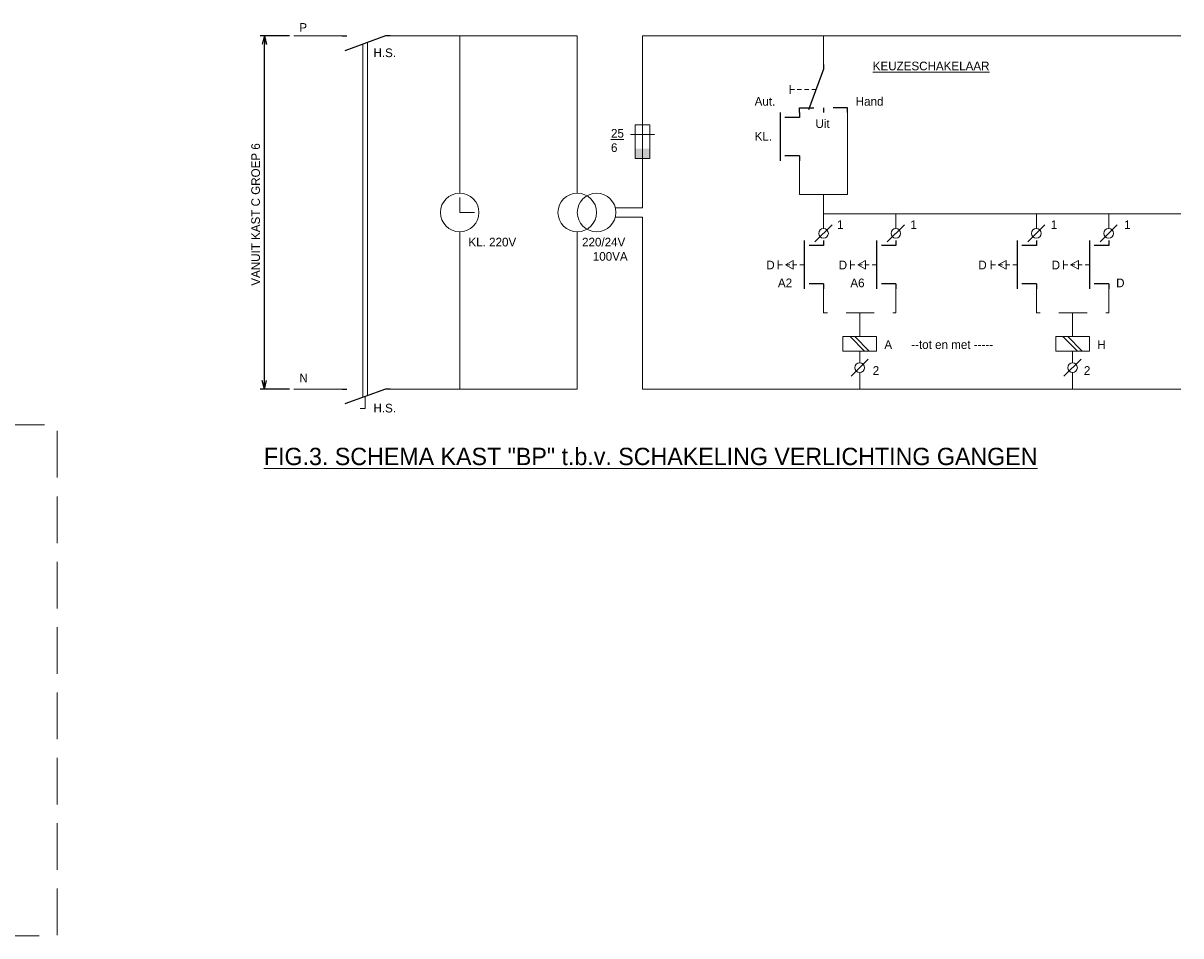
# Model space of a CAD drawing. Header units: metres. Extents: x 11.2 to 87.8, y -39.8 to 17.8.
# Tile 5 of 6: x 59.8 to 83.8, y -35.5 to -16.5. Entities that reach past the tile are written whole.
import ezdxf
from ezdxf.enums import TextEntityAlignment as Align

# ---------------------------------------------------------------- set-up
doc = ezdxf.new("R2010")
doc.units = ezdxf.units.M
doc.header["$MEASUREMENT"] = 0
doc.linetypes.add('DGN Style 2', pattern=[0.96864, 0.581184, -0.387456])
doc.linetypes.add('DGN Style 3', pattern=[1.356096, 0.96864, -0.387456])
doc.layers.get('0').update_dxf_attribs({"color": 1})
for name, color, linetype, lineweight in [('BINNENMUUR', 1, 'Continuous', 0), ('Level 27', 1, 'Continuous', 0), ('Level 53', 1, 'Continuous', 0), ('SYMBOLEN', 1, 'Continuous', 0)]:
    doc.layers.add(name, color=color, linetype=linetype, lineweight=lineweight)
doc.styles.add('Style-WORKING', font='WORKING.shx')
doc.dimstyles.get("Standard").update_dxf_attribs({"dimtxt": 0.18, "dimasz": 0.18, "dimexe": 0.18, "dimexo": 0.0625, "dimgap": 0.09, "dimtad": 0, "dimtih": 1, "dimtoh": 1, "dimdec": 4, "dimzin": 0, "dimdsep": 46, "dimtxsty": 'Standard', "dimcen": 0.09, "dimadec": 0, "dimazin": 0, "dimtfac": 1, "dimtdec": 4, "dimtofl": 0, "dimtmove": 0, "dimatfit": 3, "dimfxl": 1, "dimtolj": 1, "dimtzin": 0, "dimarcsym": 0})

# ---------------------------------------------------------------- blocks, each defined once
blk = doc.blocks.new('*U20')
at = {"layer": 'SYMBOLEN', "color": 1, "linetype": 'Continuous', "lineweight": 0}
for centre in [(0.001, 0.2), (0.001, -0.2)]:
    blk.add_circle(centre, 0.4, dxfattribs=at)
blk = doc.blocks.new('EY5')
at = {"layer": 'Level 27', "color": 3, "linetype": 'Continuous', "lineweight": 0}
for p, q in [((0, 0.155), (0, 0)), ((0, 0), (0.155, 0))]:
    blk.add_line(p, q, dxfattribs=at)
blk.add_circle((0, 0), 0.2, dxfattribs=at)
blk = doc.blocks.new('*U21')
at = {"layer": 'SYMBOLEN', "color": 1, "linetype": 'Continuous', "lineweight": 0}
for p, q in [((0, 0.45), (0, -0.45)), ((-0.25, 0.15), (0.25, 0.15))]:
    blk.add_line(p, q, dxfattribs=at)
at = {"layer": 'SYMBOLEN', "color": 1, "linetype": 'Continuous', "lineweight": 0, "flags": 128}
blk.add_lwpolyline([(-0.15, -0.35), (0.15, -0.35), (0.15, 0.35), (-0.15, 0.35), (-0.15, -0.35)], close=True, dxfattribs=at)
at = {"layer": 'SYMBOLEN', "color": 1, "linetype": 'Continuous', "lineweight": 0}
blk.add_solid([(-0.15, -0.35), (0.15, -0.35), (-0.15, -0.15), (0.15, -0.15)], dxfattribs=at)
blk = doc.blocks.new('EAA3')
at = {"layer": 'Level 53', "color": 3, "linetype": 'Continuous', "lineweight": 25}
for p, q in [((-0.4, 1), (-0.4, 0)), ((0, 1), (0, 0.9)), ((0, 0.9), (-0.3, 0.9)), ((0, 0.1), (-0.3, 0.1)), ((0, 0.1), (0, 0))]:
    blk.add_line(p, q, dxfattribs=at)
at = {"layer": 'Level 53', "color": 1, "linetype": 'Continuous', "lineweight": 0, "style": 'Style-WORKING'}
for tag, p in [('EAA3_715', (-0.04, 1.1)), ('EAA3_716', (-0.04, -0.3))]:
    blk.add_attdef(tag, text='', height=0.18, dxfattribs=at).set_placement(p, align=Align.RIGHT)
at = {"layer": 'Level 53', "color": 2, "linetype": 'Continuous', "lineweight": 18, "style": 'Style-WORKING'}
for tag, p in [('EAA3_713', (0.1, 0.6)), ('EAA3_714', (0.1, 0.1))]:
    blk.add_attdef(tag, p, '', height=0.25, dxfattribs=at)
blk = doc.blocks.new('EAA2')
at = {"layer": 'Level 53', "color": 3, "linetype": 'Continuous', "lineweight": 25}
for p, q in [((-0.5, 1), (-0.5, 0.9)), ((0, 0.9), (0, 1)), ((-0.5, 0.9), (-0.2, 0.9)), ((0, 0.1), (-0.308, 0.945)), ((0, 0), (0, 0.1))]:
    blk.add_line(p, q, dxfattribs=at)
at = {"layer": 'Level 53', "color": 1, "linetype": 'Continuous', "lineweight": 0, "style": 'Style-WORKING'}
for tag, p in [('EAA2_1777', (-0.54, 1.1)), ('EAA2_1776', (-0.04, -0.2))]:
    blk.add_attdef(tag, text='', height=0.18, dxfattribs=at).set_placement(p, align=Align.RIGHT)
blk.add_attdef('EAA2_1775', (0.1, 1.1), '', height=0.18, dxfattribs=at)
at = {"layer": 'Level 53', "color": 2, "linetype": 'Continuous', "lineweight": 18, "style": 'Style-WORKING'}
for tag, p in [('EAA2_1773', (0.1, 0.6)), ('EAA2_1774', (0.1, 0.1))]:
    blk.add_attdef(tag, p, '', height=0.25, dxfattribs=at)
blk = doc.blocks.new('EAB0')
at = {"layer": 'Level 53', "color": 2, "linetype": 'Continuous', "lineweight": 0}
for p, q in [((-0.54, 0.09), (-0.54, -0.09)), ((-0.45, 0), (-0.54, 0)), ((-0.3, 0), (-0.39, 0)), ((-0.15, 0), (-0.24, 0)), ((0, 0), (-0.09, 0))]:
    blk.add_line(p, q, dxfattribs=at)
blk = doc.blocks.new('EAD3')
at = {"layer": 'Level 53', "color": 3, "linetype": 'Continuous', "lineweight": 0}
blk.add_line((0.178, 0.178), (-0.178, -0.178), dxfattribs=at)
blk.add_circle((0, 0), 0.1, dxfattribs=at)
at = {"layer": 'Level 53', "color": 2, "linetype": 'Continuous', "lineweight": 0, "style": 'Style-WORKING'}
for tag, p in [('EAD3_1108', (-0.49, 0.06)), ('EAD3_1107', (0.258, 0.06))]:
    blk.add_attdef(tag, p, '', height=0.18, dxfattribs=at)
blk = doc.blocks.new('EAB1')
at = {"layer": 'Level 53', "color": 2, "linetype": 'Continuous', "lineweight": 0}
for p, q in [((-0.54, 0.09), (-0.54, -0.09)), ((-0.45, 0), (-0.54, 0)), ((-0.39, 0), (-0.23, 0.088)), ((-0.23, -0.092), (-0.39, 0)), ((-0.3, 0), (-0.39, 0)), ((-0.15, 0), (-0.24, 0)), ((-0.23, 0.088), (-0.23, -0.092)), ((0, 0), (-0.09, 0))]:
    blk.add_line(p, q, dxfattribs=at)
blk = doc.blocks.new('*U12')
at = {"layer": 'SYMBOLEN', "color": 1, "linetype": 'Continuous', "lineweight": 0}
for p, q in [((-0.15, -0.1), (0.15, 0.2)), ((-0.15, -0.2), (0.15, 0.1))]:
    blk.add_line(p, q, dxfattribs=at)
at = {"layer": 'SYMBOLEN', "color": 1, "linetype": 'Continuous', "lineweight": 0, "flags": 128}
blk.add_lwpolyline([(-0.15, -0.35), (0.15, -0.35), (0.15, 0.35), (-0.15, 0.35), (-0.15, -0.35)], close=True, dxfattribs=at)
blk = doc.blocks.new('EAA0_1')
at = {"layer": 'Level 53', "color": 3, "linetype": 'Continuous', "lineweight": 25}
for p, q in [((0, 1), (0, 0.9)), ((0, 0.1), (-0.308, 0.945)), ((0, 0), (0, 0.1))]:
    blk.add_line(p, q, dxfattribs=at)
at = {"layer": 'Level 53', "color": 1, "linetype": 'Continuous', "lineweight": 0, "style": 'Style-WORKING'}
for tag, p in [('EAA0_1_1929', (-0.04, 1.1)), ('EAA0_1_1930', (-0.04, -0.2))]:
    blk.add_attdef(tag, text='', height=0.18, dxfattribs=at).set_placement(p, align=Align.RIGHT)
at = {"layer": 'Level 53', "color": 2, "linetype": 'Continuous', "lineweight": 18, "style": 'Style-WORKING'}
for tag, p in [('EAA0_1_1927', (0.1, 0.6)), ('EAA0_1_1928', (0.1, 0.1))]:
    blk.add_attdef(tag, p, '', height=0.25, dxfattribs=at)
blk = doc.blocks.new('TerminatorOpen_0.5')
at = {"color": 0, "linetype": 'ByBlock', "lineweight": -2}
for q in [(-1, 0.25), (-1, 0), (-1, -0.25)]:
    blk.add_line((0, 0), q, dxfattribs=at)
blk = doc.blocks.new('*D33')
at = {"layer": 'BINNENMUUR', "color": 0, "linetype": 'Continuous', "lineweight": -2, "transparency": 16777216}
for p, q in [((65.324, -16.803), (64.712, -16.803)), ((64.802, -23.953), (64.802, -16.983)), ((65.324, -24.133), (64.712, -24.133))]:
    blk.add_line(p, q, dxfattribs=at)
at = {"layer": 'Defpoints', "color": 0, "linetype": 'Continuous', "lineweight": 0, "transparency": 16777216}
for p in [(64.802, -16.803), (65.414, -16.803), (65.414, -24.133)]:
    blk.add_point(p, dxfattribs=at)
at = {"layer": 'BINNENMUUR', "color": 0, "linetype": 'Continuous', "lineweight": -2, "transparency": 16777216, "xscale": 0.18, "yscale": 0.18, "zscale": 0.18}
for p, rotation in [((64.802, -16.803), 90), ((64.802, -24.133), 270)]:
    blk.add_blockref('TerminatorOpen_0.5', p, dxfattribs=dict(at, rotation=rotation))
at = {"layer": 'BINNENMUUR', "color": 0, "linetype": 'Continuous', "lineweight": 0, "transparency": 16777216, "insert": (64.622, -20.509), "char_height": 0.18, "attachment_point": 5, "rotation": 90, "style": 'Style-WORKING'}
blk.add_mtext('VANUIT KAST C GROEP 6', dxfattribs=at)

msp = doc.modelspace()

# ---------------------------------------------------------------- linework, layer by layer
at = {"layer": 'Level 53', "color": 3, "linetype": 'Continuous', "lineweight": 25}
for p, q in [((76.899, -18.294), (76.599, -18.294)), ((76.899, -18.394), (76.899, -18.294))]:
    msp.add_line(p, q, dxfattribs=at)
at = {"layer": 'SYMBOLEN', "color": 1, "linetype": 'Continuous', "lineweight": 0}
for p, q in [((66.414, -16.803), (65.414, -16.803)), ((68.853, -16.803), (68.853, -20.068)), ((76.399, -17.394), (76.399, -16.803)), ((66.842, -24.305), (66.842, -16.975)), ((66.942, -24.269), (66.942, -16.939)), ((76.899, -18.394), (76.899, -20.093)), ((76.399, -20.093), (76.399, -20.801)), ((76.399, -20.497), (83.81, -20.497)), ((77.899, -20.801), (77.899, -20.497)), ((80.814, -20.801), (80.814, -20.497)), ((82.314, -20.801), (82.314, -20.497)), ((68.853, -24.133), (68.853, -20.868)), ((77.149, -23.343), (77.149, -23.588)), ((81.564, -23.343), (81.564, -23.588)), ((77.149, -23.788), (77.149, -24.133)), ((81.564, -23.788), (81.564, -24.133)), ((66.414, -24.133), (65.414, -24.133)), ((66.892, -24.534), (66.792, -24.534))]:
    msp.add_line(p, q, dxfattribs=at)
at = {"layer": 'SYMBOLEN', "color": 1, "linetype": 'DGN Style 2', "lineweight": 0}
for p, q in [((77.149, -22.551), (77.149, -23.043)), ((81.564, -22.551), (81.564, -23.043))]:
    msp.add_line(p, q, dxfattribs=at)
at = {"layer": 'SYMBOLEN', "color": 1, "linetype": 'Continuous', "lineweight": 0, "flags": 128}
for points in [[(71.292, -20.068), (71.292, -16.803), (71.292, -16.803), (67.414, -16.803)], [(83.81, -16.803), (72.644, -16.803), (72.644, -18.586)], [(72.644, -19.447), (72.644, -20.368), (72.079, -20.368)], [(75.899, -19.394), (75.899, -20.093), (76.899, -20.093)], [(83.81, -24.133), (72.644, -24.133), (72.644, -20.568), (72.079, -20.568)], [(71.292, -20.868), (71.292, -24.133), (71.292, -24.133), (67.414, -24.133)], [(66.892, -24.287), (66.892, -24.534), (66.892, -24.534)]]:
    msp.add_lwpolyline(points, dxfattribs=at)
at = {"layer": 'SYMBOLEN', "color": 1, "linetype": 'DGN Style 2', "lineweight": 0, "flags": 128}
for points in [[(76.399, -22.051), (76.399, -22.551), (77.899, -22.551), (77.899, -22.059)], [(80.814, -22.051), (80.814, -22.551), (82.314, -22.551), (82.314, -22.059)]]:
    msp.add_lwpolyline(points, dxfattribs=at)
at = {"layer": 'SYMBOLEN', "color": 1, "linetype": 'DGN Style 3', "lineweight": 0, "flags": 128}
msp.add_lwpolyline([(49.778, -24.877), (60.502, -24.877), (60.502, -35.478), (49.778, -35.478), (49.778, -24.877)], close=True, dxfattribs=at)

# ---------------------------------------------------------------- block references
at = {"layer": 'Level 27', "color": 3, "linetype": 'Continuous', "lineweight": 0, "xscale": 2, "yscale": 2, "zscale": 2}
msp.add_blockref('EY5', (68.853, -20.468), dxfattribs=at)
at = {"layer": 'Level 53', "color": 2, "linetype": 'Continuous', "lineweight": 18, "rotation": 90}
for p in [(67.414, -16.803), (67.414, -24.133)]:
    msp.add_blockref('EAA0_1', p, dxfattribs=at)
at = {"layer": 'Level 53', "color": 2, "linetype": 'Continuous', "lineweight": 18, "extrusion": (0, 0, -1), "rotation": 180}
msp.add_blockref('EAA2', (-76.399, -17.394), dxfattribs=at)
at = {"layer": 'Level 53', "color": 2, "linetype": 'Continuous', "lineweight": 0}
for name, p in [('EAB0', (76.245, -17.916)), ('EAB1', (75.999, -21.551)), ('EAB1', (77.499, -21.551)), ('EAB1', (80.414, -21.551)), ('EAB1', (81.914, -21.551))]:
    msp.add_blockref(name, p, dxfattribs=at)
at = {"layer": 'Level 53', "color": 2, "linetype": 'Continuous', "lineweight": 18}
for p in [(75.899, -19.394), (76.399, -22.051), (77.899, -22.051), (80.814, -22.051), (82.314, -22.051)]:
    msp.add_blockref('EAA3', p, dxfattribs=at)
at = {"layer": 'Level 53', "color": 3, "linetype": 'Continuous', "lineweight": 0}
for p in [(76.399, -20.901), (77.899, -20.901), (80.814, -20.901), (82.314, -20.901), (77.149, -23.688), (81.564, -23.688)]:
    msp.add_blockref('EAD3', p, dxfattribs=at)
at = {"layer": 'SYMBOLEN', "color": 1, "linetype": 'Continuous', "lineweight": 0}
msp.add_blockref('*U21', (72.644, -18.997), dxfattribs=at)
at = {"layer": 'SYMBOLEN', "color": 1, "linetype": 'Continuous', "lineweight": 0, "rotation": 90}
for name, p in [('*U20', (71.492, -20.469)), ('*U12', (77.149, -23.193)), ('*U12', (81.564, -23.193))]:
    msp.add_blockref(name, p, dxfattribs=at)

# ---------------------------------------------------------------- texts
at = {"layer": 'SYMBOLEN', "color": 1, "linetype": 'Continuous', "lineweight": 0, "style": 'Style-WORKING'}
for s, height, p in [('P', 0.18, (65.528, -16.719)), ('H.S.', 0.18, (67.065, -17.244)), ('%%uKEUZESCHAKELAAR%%U', 0.18, (77.42, -17.518)), ('%%uKEUZESCHAKELAAR%%U', 0.18, (77.42, -17.518)), ('Aut.', 0.18, (74.97, -18.252)), ('Hand', 0.18, (77.067, -18.252)), ('Uit', 0.18, (76.232, -18.715)), ('%%u25%%U', 0.18, (71.991, -18.915)), ('KL.', 0.18, (74.97, -18.975)), ('6', 0.18, (71.991, -19.212)), ('1', 0.18, (76.678, -20.812)), ('1', 0.18, (78.199, -20.812)), ('1', 0.18, (81.113, -20.812)), ('1', 0.18, (82.635, -20.812)), ('KL. 220V', 0.18, (69.035, -21.172)), ('220/24V', 0.18, (71.391, -21.172)), ('100VA', 0.18, (71.614, -21.469)), ('D', 0.18, (75.212, -21.648)), ('D', 0.18, (76.715, -21.648)), ('D', 0.18, (79.61, -21.648)), ('D', 0.18, (81.131, -21.648)), ('A2', 0.18, (75.453, -22.019)), ('A6', 0.18, (76.956, -22.019)), ('D', 0.18, (82.468, -22.019)), ('A', 0.18, (77.661, -23.299)), ('--tot en met -----', 0.18, (78.218, -23.299)), ('H', 0.18, (82.078, -23.299)), ('2', 0.18, (77.42, -23.837)), ('2', 0.18, (81.799, -23.837)), ('N', 0.18, (65.528, -23.992)), ('H.S.', 0.18, (67.065, -24.617)), ('%%uFIG.3. SCHEMA KAST "BP" t.b.v. SCHAKELING VERLICHTING GANGEN%%U', 0.36, (64.792, -25.71))]:
    msp.add_text(s, height=height, dxfattribs=at).set_placement(p)

# ---------------------------------------------------------------- dimensions: what is measured, and where the dimension line sits
at = {"layer": 'BINNENMUUR', "color": 1, "linetype": 'Continuous', "lineweight": 0}
dim = msp.add_linear_dim(base=(64.802, -16.803), p1=(65.414, -24.133), p2=(65.414, -16.803), angle=90, text='VANUIT KAST C GROEP 6', dimstyle='Standard', override={"dimexe": 0.09, "dimexo": 0.09, "dimtad": 1, "dimtih": 0, "dimtoh": 0, "dimdec": 2, "dimzin": 11, "dimtxsty": 'Style-WORKING', "dimblk": 'TerminatorOpen_0.5', "dimtdec": 2, "dimtofl": 1, "dimatfit": 1, "dimtolj": 0, "dimtzin": 11}, dxfattribs=at)
dim.commit()
dim.dimension.update_dxf_attribs({"geometry": '*D33', "text_midpoint": (64.802, -20.509), "dimtype": 160})

doc.saveas('drawing.dxf')
